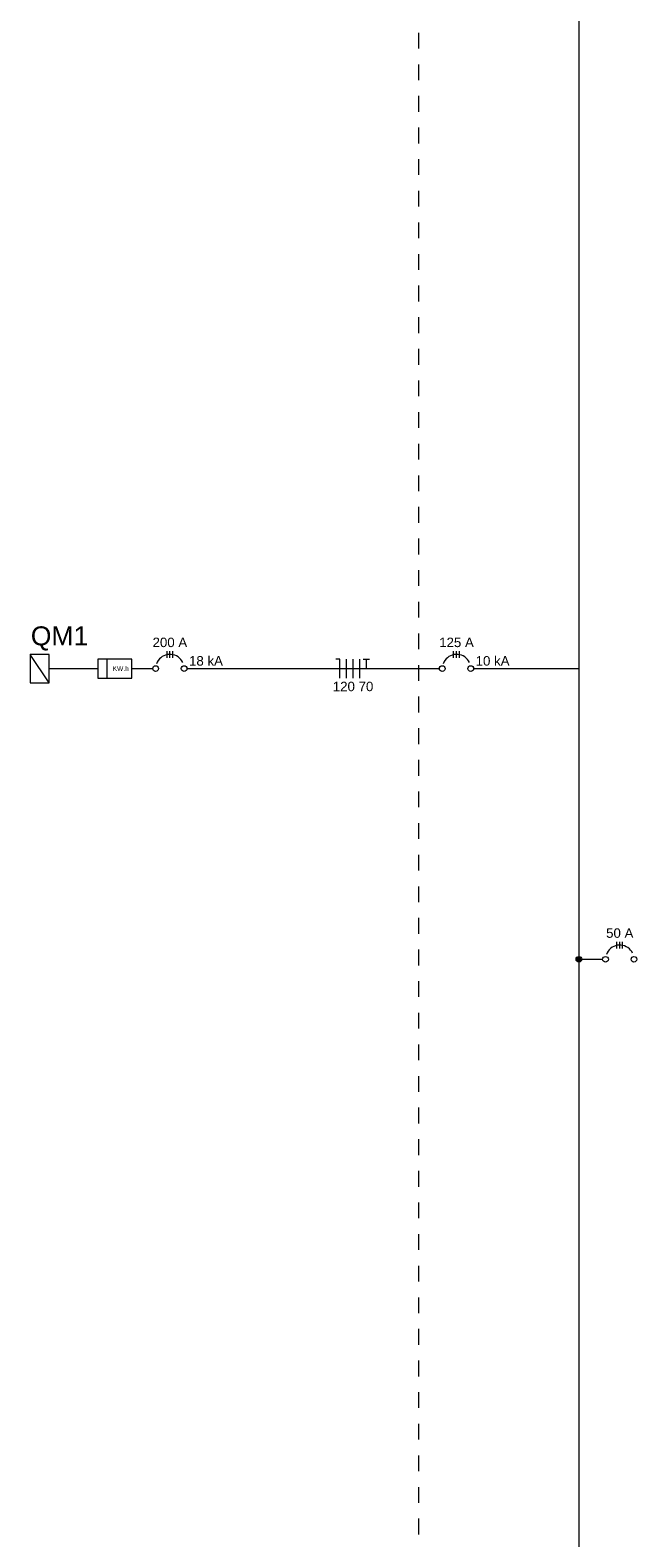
# Model space of a CAD drawing. Header units: feet. Extents: x -18 to 1038, y -110 to 48.
# Tile 129 of 199: x 817 to 822, y -74 to -62. Entities that reach past the tile are written whole.
import ezdxf

# ---------------------------------------------------------------- set-up
doc = ezdxf.new("R2010")
doc.units = ezdxf.units.FT
doc.header["$MEASUREMENT"] = 0
doc.linetypes.add('JIS_02_1.2', pattern=[0.25, 0.125, -0.125])
for name, color, linetype, lineweight in [('DI-Barramento', 6, 'Continuous', 5), ('DI-Disjuntor', 1, 'Continuous', 5), ('DI-Fios', 3, 'Continuous', 5), ('DI-Linhas do diagrama', 9, 'Continuous', 5), ('DI-Pontilhado', 7, 'JIS_02_1.2', 5), ('DI-Textos do diagrama', 7, 'Continuous', 5), ('DI-Títulos', 3, 'Continuous', 5)]:
    doc.layers.add(name, color=color, linetype=linetype, lineweight=lineweight)
doc.styles.add('Arial', font='arial.ttf')

msp = doc.modelspace()

# ---------------------------------------------------------------- hatches: boundary and pattern name
at = {"layer": 'DI-Textos do diagrama', "linetype": 'Continuous'}
msp.add_hatch(color=256, dxfattribs=at).paths.add_polyline_path([(821.3538, -69.697), (821.3537, -69.695), (821.3534, -69.6931), (821.353, -69.6911), (821.3524, -69.6893), (821.3517, -69.6875), (821.3507, -69.6857), (821.3497, -69.6841), (821.3485, -69.6825), (821.3472, -69.6811), (821.3457, -69.6797), (821.3442, -69.6785), (821.3425, -69.6775), (821.3408, -69.6766), (821.339, -69.6758), (821.3371, -69.6752), (821.3352, -69.6748), (821.3332, -69.6745), (821.3313, -69.6745), (821.3293, -69.6745), (821.3274, -69.6748), (821.3254, -69.6752), (821.3236, -69.6758), (821.3218, -69.6766), (821.32, -69.6775), (821.3184, -69.6785), (821.3168, -69.6797), (821.3154, -69.6811), (821.314, -69.6825), (821.3128, -69.6841), (821.3118, -69.6857), (821.3109, -69.6875), (821.3101, -69.6893), (821.3095, -69.6911), (821.3091, -69.6931), (821.3088, -69.695), (821.3088, -69.697), (821.3088, -69.6989), (821.3091, -69.7009), (821.3095, -69.7028), (821.3101, -69.7047), (821.3109, -69.7065), (821.3118, -69.7082), (821.3128, -69.7099), (821.314, -69.7114), (821.3154, -69.7129), (821.3168, -69.7142), (821.3184, -69.7154), (821.32, -69.7164), (821.3218, -69.7174), (821.3236, -69.7181), (821.3254, -69.7187), (821.3274, -69.7191), (821.3293, -69.7194), (821.3313, -69.7195), (821.3332, -69.7194), (821.3352, -69.7191), (821.3371, -69.7187), (821.339, -69.7181), (821.3408, -69.7174), (821.3425, -69.7164), (821.3442, -69.7154), (821.3457, -69.7142), (821.3472, -69.7129), (821.3485, -69.7114), (821.3497, -69.7099), (821.3507, -69.7082), (821.3517, -69.7065), (821.3524, -69.7047), (821.353, -69.7028), (821.3534, -69.7009), (821.3537, -69.6989)])

# ---------------------------------------------------------------- linework, layer by layer
at = {"layer": 'DI-Barramento'}
msp.add_line((821.3313, -58.6251), (821.3313, -78.4851), dxfattribs=at)
at = {"layer": 'DI-Disjuntor'}
for p, q in [((818.0763, -67.312), (818.0763, -67.2595)), ((818.0988, -67.312), (818.0988, -67.2595)), ((818.1213, -67.312), (818.1213, -67.2595)), ((820.3413, -67.312), (820.3413, -67.2595)), ((820.3638, -67.312), (820.3638, -67.2595)), ((820.3863, -67.312), (820.3863, -67.2595)), ((821.6313, -69.6107), (821.6313, -69.5582)), ((821.6538, -69.6107), (821.6538, -69.5582)), ((821.6763, -69.6107), (821.6763, -69.5582))]:
    msp.add_line(p, q, dxfattribs=at)
for points in [[(818.2007, -67.3507), (818.1936, -67.3378), (818.1849, -67.3259), (818.1748, -67.3153), (818.1633, -67.3061), (818.1507, -67.2984), (818.1372, -67.2925), (818.1231, -67.2884), (818.1086, -67.2861), (818.0939, -67.2858), (818.0792, -67.2874), (818.0649, -67.2909), (818.0512, -67.2963), (818.0383, -67.3033), (818.0264, -67.312), (818.0158, -67.3222), (818.0066, -67.3337), (817.999, -67.3463), (817.993, -67.3597)], [(820.4657, -67.3507), (820.4586, -67.3378), (820.4499, -67.3259), (820.4398, -67.3153), (820.4283, -67.3061), (820.4157, -67.2984), (820.4022, -67.2925), (820.3881, -67.2884), (820.3736, -67.2861), (820.3589, -67.2858), (820.3442, -67.2874), (820.3299, -67.2909), (820.3162, -67.2963), (820.3033, -67.3033), (820.2914, -67.312), (820.2808, -67.3222), (820.2716, -67.3337), (820.264, -67.3463), (820.258, -67.3597)], [(821.7557, -69.6494), (821.7486, -69.6365), (821.7399, -69.6247), (821.7298, -69.614), (821.7183, -69.6048), (821.7057, -69.5972), (821.6922, -69.5912), (821.6781, -69.5871), (821.6636, -69.5849), (821.6489, -69.5846), (821.6342, -69.5862), (821.6199, -69.5897), (821.6062, -69.595), (821.5933, -69.6021), (821.5814, -69.6108), (821.5708, -69.621), (821.5616, -69.6324), (821.554, -69.645), (821.548, -69.6585)]]:
    msp.add_lwpolyline(points, dxfattribs=at)
for centre in [(817.9863, -67.3982), (818.2113, -67.3982), (820.2513, -67.3982), (820.4763, -67.3982), (821.5413, -69.697), (821.7663, -69.697)]:
    msp.add_circle(centre, 0.0225, dxfattribs=at)
at = {"layer": 'DI-Fios'}
for p, q in [((819.4413, -67.3232), (819.4113, -67.3232)), ((819.4413, -67.4732), (819.4413, -67.3232)), ((819.4938, -67.4732), (819.4938, -67.3232)), ((819.5463, -67.4732), (819.5463, -67.3232)), ((819.5988, -67.4732), (819.5988, -67.3232)), ((819.6273, -67.3232), (819.6753, -67.3232)), ((819.6513, -67.3982), (819.6513, -67.3232))]:
    msp.add_line(p, q, dxfattribs=at)
at = {"layer": 'DI-Linhas do diagrama'}
for p, q in [((817.1448, -67.2857), (816.9948, -67.2857)), ((816.9948, -67.2857), (816.9948, -67.5107)), ((817.1448, -67.5107), (816.9948, -67.2857)), ((817.1448, -67.5107), (817.1448, -67.2857)), ((817.7988, -67.3232), (817.5288, -67.3232)), ((817.5288, -67.3232), (817.5288, -67.4732)), ((817.6038, -67.4732), (817.6038, -67.3232)), ((817.7988, -67.4732), (817.7988, -67.3232)), ((817.1448, -67.3982), (817.5288, -67.3982)), ((817.5288, -67.4732), (817.7988, -67.4732)), ((817.7988, -67.3982), (817.9638, -67.3982)), ((818.2338, -67.3982), (820.2288, -67.3982)), ((820.4988, -67.3982), (820.8888, -67.3982)), ((820.8888, -67.3982), (821.3313, -67.3982)), ((816.9948, -67.5107), (817.1448, -67.5107)), ((821.3538, -69.697), (821.5188, -69.697))]:
    msp.add_line(p, q, dxfattribs=at)
msp.add_circle((821.3313, -69.697), 0.0225, dxfattribs=at)
at = {"layer": 'DI-Pontilhado'}
msp.add_line((820.0638, -58.3701), (820.0638, -78.6351), dxfattribs=at)
at = {"layer": 'DI-Textos do diagrama'}
msp.add_circle((821.3313, -69.697), 0.0225, dxfattribs=at)

# ---------------------------------------------------------------- texts
at = {"layer": 'DI-Textos do diagrama', "line_spacing_factor": 0.6, "style": 'Arial'}
for s, insert, char_height, width, attachment_point in [('200 A', (818.0988, -67.2295), 0.075, 0.547523, 8), ('125 A', (820.3638, -67.2295), 0.075, 0.547523, 8), ('18 kA', (818.25, -67.3757), 0.075, 0.535861, 7), ('10 kA', (820.515, -67.3757), 0.075, 0.535861, 7), ('KW.h', (817.6463, -67.417), 0.0375, 0.256155, 7), ('120 70', (819.5463, -67.5782), 0.075, 0.640701, 8), ('50 A', (821.6538, -69.5282), 0.075, 0.431021, 8)]:
    msp.add_mtext(s, dxfattribs=dict(at, insert=insert, char_height=char_height, width=width, attachment_point=attachment_point))
at = {"layer": 'DI-Títulos', "insert": (816.9998, -67.2557), "char_height": 0.15, "width": 0.908232, "attachment_point": 7, "line_spacing_factor": 0.6, "style": 'Arial'}
msp.add_mtext('QM1', dxfattribs=at)

doc.saveas('drawing.dxf')
